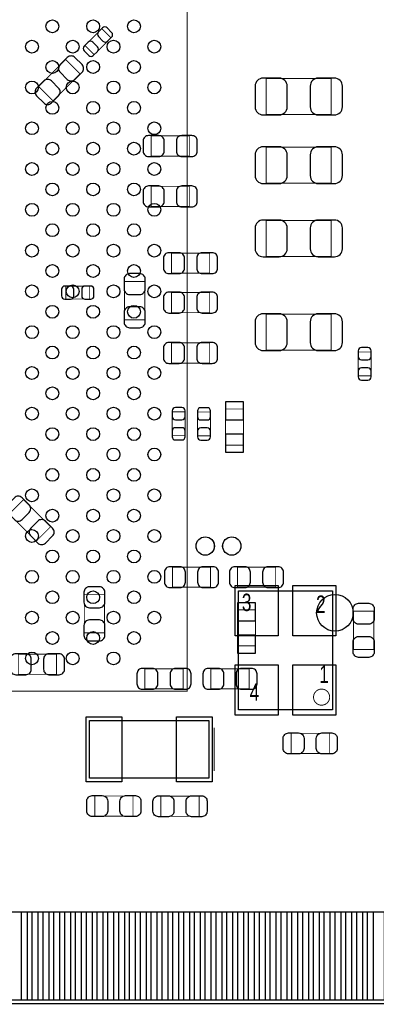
# Model space of a CAD drawing. Extents: x 0 to 67.6, y -0.1 to 51.7.
# Tile 7 of 12: x 42.1 to 52, y 0 to 27.3. Entities that reach past the tile are written whole.
import ezdxf

# ---------------------------------------------------------------- set-up
doc = ezdxf.new("R2010")
doc.units = 0
for name, color, linetype in [('BG_OUTLINE', 5, 'CONTINUOUS'), ('PG_ASSEMBLY_BOTTOM', 254, 'CONTINUOUS'), ('PG_ASSEMBLY_TOP', 13, 'CONTINUOUS'), ('PIN_BOTTOM', 211, 'CONTINUOUS'), ('PIN_TOP', 3, 'CONTINUOUS')]:
    doc.layers.add(name, color=color, linetype=linetype)

msp = doc.modelspace()

# ---------------------------------------------------------------- linework, layer by layer
at = {"layer": 'BG_OUTLINE'}
msp.add_lwpolyline([(67.59956, 21.99894, 0.414214), (65.60058, 19.99996, 0.414214), (67.59956, 18.00098), (67.59956, 0), (16.74876, 0), (16.74876, 3.50012, 0.414214), (16.25092, 4.0005, 0.414214), (15.75054, 3.50012), (15.75054, 0), (0, 0), (0, 18.00098, 0.414214), (1.99898, 19.99996, 0.414214), (0, 21.99894), (0, 51.689), (67.59956, 51.689)], format="xyb", close=True, dxfattribs=at)
at = {"layer": 'PG_ASSEMBLY_BOTTOM', "const_width": 0.0254}
for points in [[(44.6024, 26.798778), (44.347638, 27.05354), (43.88104, 26.586942), (44.135802, 26.33218), (44.6024, 26.798778)], [(42.600118, 25.447498), (42.99585, 25.051766), (43.745658, 25.801574), (43.349926, 26.197306), (42.600118, 25.447498)], [(48.912018, 25.671526), (48.912018, 24.671274), (50.711862, 24.671274), (50.711862, 25.671526), (48.912018, 25.671526)], [(46.778418, 23.517352), (46.778418, 24.077168), (45.718222, 24.077168), (45.718222, 23.517352), (46.778418, 23.517352)], [(48.912018, 23.766526), (48.912018, 22.766274), (50.711862, 22.766274), (50.711862, 23.766526), (48.912018, 23.766526)], [(46.778418, 22.120352), (46.778418, 22.680168), (45.718222, 22.680168), (45.718222, 22.120352), (46.778418, 22.120352)], [(48.912018, 21.734526), (48.912018, 20.734274), (50.711862, 20.734274), (50.711862, 21.734526), (48.912018, 21.734526)], [(47.342298, 20.268692), (47.342298, 20.828508), (46.282102, 20.828508), (46.282102, 20.268692), (47.342298, 20.268692)], [(45.541184, 20.03806), (44.981368, 20.03806), (44.981368, 18.977864), (45.541184, 18.977864), (45.541184, 20.03806)], [(43.352974, 19.913346), (43.352974, 19.553174), (44.012866, 19.553174), (44.012866, 19.913346), (43.352974, 19.913346)], [(47.342298, 19.173952), (47.342298, 19.733768), (46.282102, 19.733768), (46.282102, 19.173952), (47.342298, 19.173952)], [(48.912018, 19.134328), (48.912018, 18.134076), (50.711862, 18.134076), (50.711862, 19.134328), (48.912018, 19.134328)], [(47.342298, 17.776952), (47.342298, 18.336768), (46.282102, 18.336768), (46.282102, 17.776952), (47.342298, 17.776952)], [(51.458114, 17.424654), (51.818286, 17.424654), (51.818286, 18.084546), (51.458114, 18.084546), (51.458114, 17.424654)], [(46.662086, 16.423386), (46.301914, 16.423386), (46.301914, 15.763494), (46.662086, 15.763494), (46.662086, 16.423386)], [(47.365666, 16.418306), (47.005494, 16.418306), (47.005494, 15.758414), (47.365666, 15.758414), (47.365666, 16.418306)], [(48.281336, 15.501874), (48.281336, 16.502126), (47.781464, 16.502126), (47.781464, 15.501874), (48.281336, 15.501874)], [(42.17924, 13.984986), (41.783508, 13.589), (42.533062, 12.839446), (42.929048, 13.235178), (42.17924, 13.984986)], [(46.307502, 12.116308), (46.307502, 11.556492), (47.367698, 11.556492), (47.367698, 12.116308), (46.307502, 12.116308)], [(49.171098, 11.556492), (49.171098, 12.116308), (48.110902, 12.116308), (48.110902, 11.556492), (49.171098, 11.556492)], [(44.425108, 11.350498), (43.865292, 11.350498), (43.865292, 10.290302), (44.425108, 10.290302), (44.425108, 11.350498)], [(48.111664, 10.92962), (48.111664, 9.929368), (48.611536, 9.929368), (48.611536, 10.92962), (48.111664, 10.92962)], [(42.035222, 9.700768), (42.035222, 9.140952), (43.095418, 9.140952), (43.095418, 9.700768), (42.035222, 9.700768)], [(46.605698, 8.737092), (46.605698, 9.296908), (45.545502, 9.296908), (45.545502, 8.737092), (46.605698, 8.737092)], [(48.434498, 8.737092), (48.434498, 9.296908), (47.374302, 9.296908), (47.374302, 8.737092), (48.434498, 8.737092)]]:
    msp.add_lwpolyline(points, dxfattribs=at)
at = {"layer": 'PG_ASSEMBLY_TOP', "const_width": 0.0254}
for points in [[(25.664922, 8.674862), (46.714918, 8.674862), (46.714918, 29.724858), (26.172922, 29.724858), (25.664922, 29.216858), (25.664922, 8.674862)], [(51.332384, 10.892536), (51.8922, 10.892536), (51.8922, 9.83234), (51.332384, 9.83234), (51.332384, 10.892536)], [(47.464726, 6.45922), (47.464726, 7.6581)], [(50.660046, 7.505446), (50.660046, 6.94563), (49.59985, 6.94563), (49.59985, 7.505446), (50.660046, 7.505446)], [(44.154598, 5.207), (44.154598, 5.766816), (45.214794, 5.766816), (45.214794, 5.207), (44.154598, 5.207)], [(47.050198, 5.761736), (47.050198, 5.20192), (45.990002, 5.20192), (45.990002, 5.761736), (47.050198, 5.761736)], [(15.599918, 0), (67.600068, 0)]]:
    msp.add_lwpolyline(points, dxfattribs=at)
for points in [[(47.468536, 12.7, 1), (46.968664, 12.7, 1), (47.468536, 12.7)], [(48.205136, 12.7, 1), (47.705264, 12.7, 1), (48.205136, 12.7)], [(50.66919, 8.509, 0.999875), (50.22215, 8.509, 1.000125), (50.66919, 8.509)]]:
    msp.add_lwpolyline(points, format="xyb", dxfattribs=at)
at = {"layer": 'PG_ASSEMBLY_TOP'}
for points in [[(50.745644, 8.158988), (48.1457, 8.158988), (48.1457, 11.458956), (50.745644, 11.458956)], [(47.314866, 7.85876), (47.314866, 6.25856), (44.012866, 6.25856), (44.012866, 7.85876)]]:
    msp.add_lwpolyline(points, close=True, dxfattribs=at)
at = {"layer": 'PIN_BOTTOM'}
for points in [[(44.36872, 27.074622), (44.25569, 26.961592, 0.414276), (44.255944, 26.834084), (44.382944, 26.707084, 0.414276), (44.510452, 26.70683), (44.623482, 26.81986, 0.414276), (44.623228, 26.947368), (44.496228, 27.074368, 0.414276)], [(44.11472, 26.311098), (44.22775, 26.424128, 0.414276), (44.227496, 26.551636), (44.100496, 26.678636, 0.414276), (43.972988, 26.67889), (43.859958, 26.56586, 0.414276), (43.860212, 26.438352), (43.987212, 26.311352, 0.414276)], [(43.39209, 26.253948), (43.194224, 26.056082, 0.415009), (43.194224, 25.843738), (43.39209, 25.645872, 0.415009), (43.604434, 25.645872), (43.8023, 25.843738, 0.415009), (43.8023, 26.056082), (43.604434, 26.253948, 0.415009)], [(48.821848, 24.661368), (49.271936, 24.661368, 0.414414), (49.4919, 24.881332), (49.4919, 25.461468, 0.414414), (49.271936, 25.681432), (48.821848, 25.681432, 0.414414), (48.601884, 25.461468), (48.601884, 24.881332, 0.414414)], [(50.802032, 25.681432), (50.351944, 25.681432, 0.414414), (50.13198, 25.461468), (50.13198, 24.881332, 0.414414), (50.351944, 24.661368), (50.802032, 24.661368, 0.414414), (51.021996, 24.881332), (51.021996, 25.461468, 0.414414)], [(42.953686, 24.995124), (43.151552, 25.19299, 0.415009), (43.151552, 25.405334), (42.953686, 25.6032, 0.415009), (42.741342, 25.6032), (42.543476, 25.405334, 0.415009), (42.543476, 25.19299), (42.741342, 24.995124, 0.415009)], [(45.648372, 23.507192), (45.92828, 23.507192, 0.414846), (46.078394, 23.657306), (46.078394, 23.937214, 0.414846), (45.92828, 24.087328), (45.648372, 24.087328, 0.414846), (45.498258, 23.937214), (45.498258, 23.657306, 0.414846)], [(46.848268, 24.087328), (46.56836, 24.087328, 0.414846), (46.418246, 23.937214), (46.418246, 23.657306, 0.414846), (46.56836, 23.507192), (46.848268, 23.507192, 0.414846), (46.998382, 23.657306), (46.998382, 23.937214, 0.414846)], [(48.821848, 22.756368), (49.271936, 22.756368, 0.414414), (49.4919, 22.976332), (49.4919, 23.556468, 0.414414), (49.271936, 23.776432), (48.821848, 23.776432, 0.414414), (48.601884, 23.556468), (48.601884, 22.976332, 0.414414)], [(50.802032, 23.776432), (50.351944, 23.776432, 0.414414), (50.13198, 23.556468), (50.13198, 22.976332, 0.414414), (50.351944, 22.756368), (50.802032, 22.756368, 0.414414), (51.021996, 22.976332), (51.021996, 23.556468, 0.414414)], [(45.648372, 22.110192), (45.92828, 22.110192, 0.414846), (46.078394, 22.260306), (46.078394, 22.540214, 0.414846), (45.92828, 22.690328), (45.648372, 22.690328, 0.414846), (45.498258, 22.540214), (45.498258, 22.260306, 0.414846)], [(46.848268, 22.690328), (46.56836, 22.690328, 0.414846), (46.418246, 22.540214), (46.418246, 22.260306, 0.414846), (46.56836, 22.110192), (46.848268, 22.110192, 0.414846), (46.998382, 22.260306), (46.998382, 22.540214, 0.414846)], [(48.821848, 20.724368), (49.271936, 20.724368, 0.414414), (49.4919, 20.944332), (49.4919, 21.524468, 0.414414), (49.271936, 21.744432), (48.821848, 21.744432, 0.414414), (48.601884, 21.524468), (48.601884, 20.944332, 0.414414)], [(50.802032, 21.744432), (50.351944, 21.744432, 0.414414), (50.13198, 21.524468), (50.13198, 20.944332, 0.414414), (50.351944, 20.724368), (50.802032, 20.724368, 0.414414), (51.021996, 20.944332), (51.021996, 21.524468, 0.414414)], [(46.212252, 20.258532), (46.49216, 20.258532, 0.414846), (46.642274, 20.408646), (46.642274, 20.688554, 0.414846), (46.49216, 20.838668), (46.212252, 20.838668, 0.414846), (46.062138, 20.688554), (46.062138, 20.408646, 0.414846)], [(47.412148, 20.838668), (47.13224, 20.838668, 0.414846), (46.982126, 20.688554), (46.982126, 20.408646, 0.414846), (47.13224, 20.258532), (47.412148, 20.258532, 0.414846), (47.562262, 20.408646), (47.562262, 20.688554, 0.414846)], [(44.971208, 20.10791), (44.971208, 19.828002, 0.414846), (45.121322, 19.677888), (45.40123, 19.677888, 0.414846), (45.551344, 19.828002), (45.551344, 20.10791, 0.414846), (45.40123, 20.258024), (45.121322, 20.258024, 0.414846)], [(43.323002, 19.553174), (43.483022, 19.553174, 0.413587), (43.572938, 19.643344), (43.572938, 19.823176, 0.413587), (43.483022, 19.913346), (43.323002, 19.913346, 0.413587), (43.233086, 19.823176), (43.233086, 19.643344, 0.413587)], [(44.042838, 19.913346), (43.882818, 19.913346, 0.413587), (43.792902, 19.823176), (43.792902, 19.643344, 0.413587), (43.882818, 19.553174), (44.042838, 19.553174, 0.413587), (44.132754, 19.643344), (44.132754, 19.823176, 0.413587)], [(46.212252, 19.163792), (46.49216, 19.163792, 0.414846), (46.642274, 19.313906), (46.642274, 19.593814, 0.414846), (46.49216, 19.743928), (46.212252, 19.743928, 0.414846), (46.062138, 19.593814), (46.062138, 19.313906, 0.414846)], [(47.412148, 19.743928), (47.13224, 19.743928, 0.414846), (46.982126, 19.593814), (46.982126, 19.313906, 0.414846), (47.13224, 19.163792), (47.412148, 19.163792, 0.414846), (47.562262, 19.313906), (47.562262, 19.593814, 0.414846)], [(45.551344, 18.908014), (45.551344, 19.187922, 0.414846), (45.40123, 19.338036), (45.121322, 19.338036, 0.414846), (44.971208, 19.187922), (44.971208, 18.908014, 0.414846), (45.121322, 18.7579), (45.40123, 18.7579, 0.414846)], [(48.821848, 18.12417), (49.271936, 18.12417, 0.414414), (49.4919, 18.344134), (49.4919, 18.92427, 0.414414), (49.271936, 19.144234), (48.821848, 19.144234, 0.414414), (48.601884, 18.92427), (48.601884, 18.344134, 0.414414)], [(50.802032, 19.144234), (50.351944, 19.144234, 0.414414), (50.13198, 18.92427), (50.13198, 18.344134, 0.414414), (50.351944, 18.12417), (50.802032, 18.12417, 0.414414), (51.021996, 18.344134), (51.021996, 18.92427, 0.414414)], [(46.212252, 17.766792), (46.49216, 17.766792, 0.414846), (46.642274, 17.916906), (46.642274, 18.196814, 0.414846), (46.49216, 18.346928), (46.212252, 18.346928, 0.414846), (46.062138, 18.196814), (46.062138, 17.916906, 0.414846)], [(47.412148, 18.346928), (47.13224, 18.346928, 0.414846), (46.982126, 18.196814), (46.982126, 17.916906, 0.414846), (47.13224, 17.766792), (47.412148, 17.766792, 0.414846), (47.562262, 17.916906), (47.562262, 18.196814, 0.414846)], [(51.458114, 18.114518), (51.458114, 17.954498, 0.413587), (51.548284, 17.864582), (51.728116, 17.864582, 0.413587), (51.818286, 17.954498), (51.818286, 18.114518, 0.413587), (51.728116, 18.204434), (51.548284, 18.204434, 0.413587)], [(51.818286, 17.394682), (51.818286, 17.554702, 0.413587), (51.728116, 17.644618), (51.548284, 17.644618, 0.413587), (51.458114, 17.554702), (51.458114, 17.394682, 0.413587), (51.548284, 17.304766), (51.728116, 17.304766, 0.413587)], [(46.301914, 16.453358), (46.301914, 16.293338, 0.413587), (46.392084, 16.203422), (46.571916, 16.203422, 0.413587), (46.662086, 16.293338), (46.662086, 16.453358, 0.413587), (46.571916, 16.543274), (46.392084, 16.543274, 0.413587)], [(47.005494, 16.448278), (47.005494, 16.288258, 0.413587), (47.095664, 16.198342), (47.275496, 16.198342, 0.413587), (47.365666, 16.288258), (47.365666, 16.448278, 0.413587), (47.275496, 16.538194), (47.095664, 16.538194, 0.413587)], [(46.662086, 15.733522), (46.662086, 15.893542, 0.413587), (46.571916, 15.983458), (46.392084, 15.983458, 0.413587), (46.301914, 15.893542), (46.301914, 15.733522, 0.413587), (46.392084, 15.643606), (46.571916, 15.643606, 0.413587)], [(47.365666, 15.728442), (47.365666, 15.888462, 0.413587), (47.275496, 15.978378), (47.095664, 15.978378, 0.413587), (47.005494, 15.888462), (47.005494, 15.728442, 0.413587), (47.095664, 15.638526), (47.275496, 15.638526, 0.413587)], [(41.72712, 13.631418), (41.924986, 13.433552, 0.415009), (42.13733, 13.433552), (42.335196, 13.631418, 0.415009), (42.335196, 13.843762), (42.13733, 14.041628, 0.415009), (41.924986, 14.041628), (41.72712, 13.843762, 0.415009)], [(42.985944, 13.193014), (42.788078, 13.39088, 0.415009), (42.575734, 13.39088), (42.377868, 13.193014, 0.415009), (42.377868, 12.98067), (42.575734, 12.782804, 0.415009), (42.788078, 12.782804), (42.985944, 12.98067, 0.415009)], [(46.237652, 11.546332), (46.51756, 11.546332, 0.414846), (46.667674, 11.696446), (46.667674, 11.976354, 0.414846), (46.51756, 12.126468), (46.237652, 12.126468, 0.414846), (46.087538, 11.976354), (46.087538, 11.696446, 0.414846)], [(47.437548, 12.126468), (47.15764, 12.126468, 0.414846), (47.007526, 11.976354), (47.007526, 11.696446, 0.414846), (47.15764, 11.546332), (47.437548, 11.546332, 0.414846), (47.587662, 11.696446), (47.587662, 11.976354, 0.414846)], [(48.041052, 11.546332), (48.32096, 11.546332, 0.414846), (48.471074, 11.696446), (48.471074, 11.976354, 0.414846), (48.32096, 12.126468), (48.041052, 12.126468, 0.414846), (47.890938, 11.976354), (47.890938, 11.696446, 0.414846)], [(49.240948, 12.126468), (48.96104, 12.126468, 0.414846), (48.810926, 11.976354), (48.810926, 11.696446, 0.414846), (48.96104, 11.546332), (49.240948, 11.546332, 0.414846), (49.391062, 11.696446), (49.391062, 11.976354, 0.414846)], [(43.855132, 11.420348), (43.855132, 11.14044, 0.414846), (44.005246, 10.990326), (44.285154, 10.990326, 0.414846), (44.435268, 11.14044), (44.435268, 11.420348, 0.414846), (44.285154, 11.570462), (44.005246, 11.570462, 0.414846)], [(44.435268, 10.220452), (44.435268, 10.50036, 0.414846), (44.285154, 10.650474), (44.005246, 10.650474, 0.414846), (43.855132, 10.50036), (43.855132, 10.220452, 0.414846), (44.005246, 10.070338), (44.285154, 10.070338, 0.414846)], [(41.965372, 9.130792), (42.24528, 9.130792, 0.414846), (42.395394, 9.280906), (42.395394, 9.560814, 0.414846), (42.24528, 9.710928), (41.965372, 9.710928, 0.414846), (41.815258, 9.560814), (41.815258, 9.280906, 0.414846)], [(43.165268, 9.710928), (42.88536, 9.710928, 0.414846), (42.735246, 9.560814), (42.735246, 9.280906, 0.414846), (42.88536, 9.130792), (43.165268, 9.130792, 0.414846), (43.315382, 9.280906), (43.315382, 9.560814, 0.414846)], [(45.475652, 8.726932), (45.75556, 8.726932, 0.414846), (45.905674, 8.877046), (45.905674, 9.156954, 0.414846), (45.75556, 9.307068), (45.475652, 9.307068, 0.414846), (45.325538, 9.156954), (45.325538, 8.877046, 0.414846)], [(46.675548, 9.307068), (46.39564, 9.307068, 0.414846), (46.245526, 9.156954), (46.245526, 8.877046, 0.414846), (46.39564, 8.726932), (46.675548, 8.726932, 0.414846), (46.825662, 8.877046), (46.825662, 9.156954, 0.414846)], [(47.304452, 8.726932), (47.58436, 8.726932, 0.414846), (47.734474, 8.877046), (47.734474, 9.156954, 0.414846), (47.58436, 9.307068), (47.304452, 9.307068, 0.414846), (47.154338, 9.156954), (47.154338, 8.877046, 0.414846)], [(48.504348, 9.307068), (48.22444, 9.307068, 0.414846), (48.074326, 9.156954), (48.074326, 8.877046, 0.414846), (48.22444, 8.726932), (48.504348, 8.726932, 0.414846), (48.654462, 8.877046), (48.654462, 9.156954, 0.414846)]]:
    msp.add_lwpolyline(points, format="xyb", close=True, dxfattribs=at)
for points in [[(47.781337, 16.702151), (47.781337, 16.202025), (48.281463, 16.202025), (48.281463, 16.702151)], [(47.781337, 15.801975), (47.781337, 15.301849), (48.281463, 15.301849), (48.281463, 15.801975)], [(48.61179, 10.629392), (48.61179, 11.129518), (48.111664, 11.129518), (48.111664, 10.629392)], [(48.61179, 9.729216), (48.61179, 10.229342), (48.111664, 10.229342), (48.111664, 9.729216)], [(41.821354, 0.100076), (41.821354, 2.549906), (42.278554, 2.549906), (42.278554, 0.100076)], [(42.421302, 0.100076), (42.421302, 2.549906), (42.878502, 2.549906), (42.878502, 0.100076)], [(43.021504, 0.100076), (43.021504, 2.549906), (43.478704, 2.549906), (43.478704, 0.100076)], [(43.621452, 0.100076), (43.621452, 2.549906), (44.078652, 2.549906), (44.078652, 0.100076)], [(44.2214, 0.100076), (44.2214, 2.549906), (44.6786, 2.549906), (44.6786, 0.100076)], [(44.821348, 0.100076), (44.821348, 2.549906), (45.278548, 2.549906), (45.278548, 0.100076)], [(45.421296, 0.100076), (45.421296, 2.549906), (45.878496, 2.549906), (45.878496, 0.100076)], [(46.021498, 0.100076), (46.021498, 2.549906), (46.478698, 2.549906), (46.478698, 0.100076)], [(46.621446, 0.100076), (46.621446, 2.549906), (47.078646, 2.549906), (47.078646, 0.100076)], [(47.221394, 0.100076), (47.221394, 2.549906), (47.678594, 2.549906), (47.678594, 0.100076)], [(47.821342, 0.100076), (47.821342, 2.549906), (48.278542, 2.549906), (48.278542, 0.100076)], [(48.42129, 0.100076), (48.42129, 2.549906), (48.87849, 2.549906), (48.87849, 0.100076)], [(49.021492, 0.100076), (49.021492, 2.549906), (49.478692, 2.549906), (49.478692, 0.100076)], [(49.62144, 0.100076), (49.62144, 2.549906), (50.07864, 2.549906), (50.07864, 0.100076)], [(50.221388, 0.100076), (50.221388, 2.549906), (50.678588, 2.549906), (50.678588, 0.100076)], [(50.821336, 0.100076), (50.821336, 2.549906), (51.278536, 2.549906), (51.278536, 0.100076)], [(51.421284, 0.100076), (51.421284, 2.549906), (51.878484, 2.549906), (51.878484, 0.100076)]]:
    msp.add_lwpolyline(points, close=True, dxfattribs=at)
msp.add_circle((50.817018, 10.848086), 0.508, dxfattribs=at)
at = {"layer": 'PIN_TOP'}
for points in [[(49.242472, 10.210546), (48.048672, 10.210546), (48.048672, 11.607546), (49.242472, 11.607546)], [(50.842672, 10.210546), (49.648872, 10.210546), (49.648872, 11.607546), (50.842672, 11.607546)], [(49.242472, 8.010398), (48.048672, 8.010398), (48.048672, 9.407398), (49.242472, 9.407398)], [(50.842672, 8.010398), (49.648872, 8.010398), (49.648872, 9.407398), (50.842672, 9.407398)], [(44.909486, 7.96036), (44.909486, 6.15696), (43.918886, 6.15696), (43.918886, 7.96036)], [(47.408846, 7.96036), (47.408846, 6.15696), (46.418246, 6.15696), (46.418246, 7.96036)], [(42.121328, 0.100076), (42.121328, 2.549906), (42.578528, 2.549906), (42.578528, 0.100076)], [(42.721276, 0.100076), (42.721276, 2.549906), (43.178476, 2.549906), (43.178476, 0.100076)], [(43.321478, 0.100076), (43.321478, 2.549906), (43.778678, 2.549906), (43.778678, 0.100076)], [(43.921426, 0.100076), (43.921426, 2.549906), (44.378626, 2.549906), (44.378626, 0.100076)], [(44.521374, 0.100076), (44.521374, 2.549906), (44.978574, 2.549906), (44.978574, 0.100076)], [(45.121322, 0.100076), (45.121322, 2.549906), (45.578522, 2.549906), (45.578522, 0.100076)], [(45.721524, 0.100076), (45.721524, 2.549906), (46.178724, 2.549906), (46.178724, 0.100076)], [(46.321472, 0.100076), (46.321472, 2.549906), (46.778672, 2.549906), (46.778672, 0.100076)], [(46.92142, 0.100076), (46.92142, 2.549906), (47.37862, 2.549906), (47.37862, 0.100076)], [(47.521368, 0.100076), (47.521368, 2.549906), (47.978568, 2.549906), (47.978568, 0.100076)], [(48.121316, 0.100076), (48.121316, 2.549906), (48.578516, 2.549906), (48.578516, 0.100076)], [(48.721518, 0.100076), (48.721518, 2.549906), (49.178718, 2.549906), (49.178718, 0.100076)], [(49.321466, 0.100076), (49.321466, 2.549906), (49.778666, 2.549906), (49.778666, 0.100076)], [(49.921414, 0.100076), (49.921414, 2.549906), (50.378614, 2.549906), (50.378614, 0.100076)], [(50.521362, 0.100076), (50.521362, 2.549906), (50.978562, 2.549906), (50.978562, 0.100076)], [(51.12131, 0.100076), (51.12131, 2.549906), (51.57851, 2.549906), (51.57851, 0.100076)], [(51.721512, 0.100076), (51.721512, 2.549906), (52.178712, 2.549906), (52.178712, 0.100076)]]:
    msp.add_lwpolyline(points, close=True, dxfattribs=at)
for points in [[(51.90236, 10.962386), (51.90236, 10.682478, -0.414846), (51.752246, 10.532364), (51.472338, 10.532364, -0.414846), (51.322224, 10.682478), (51.322224, 10.962386, -0.414846), (51.472338, 11.1125), (51.752246, 11.1125, -0.414846)], [(51.322224, 9.76249), (51.322224, 10.042398, -0.414846), (51.472338, 10.192512), (51.752246, 10.192512, -0.414846), (51.90236, 10.042398), (51.90236, 9.76249, -0.414846), (51.752246, 9.612376), (51.472338, 9.612376, -0.414846)], [(49.53, 7.515606), (49.809908, 7.515606, -0.414846), (49.960022, 7.365492), (49.960022, 7.085584, -0.414846), (49.809908, 6.93547), (49.53, 6.93547, -0.414846), (49.379886, 7.085584), (49.379886, 7.365492, -0.414846)], [(50.729896, 6.93547), (50.449988, 6.93547, -0.414846), (50.299874, 7.085584), (50.299874, 7.365492, -0.414846), (50.449988, 7.515606), (50.729896, 7.515606, -0.414846), (50.88001, 7.365492), (50.88001, 7.085584, -0.414846)], [(44.084748, 5.776976), (44.364656, 5.776976, -0.414846), (44.51477, 5.626862), (44.51477, 5.346954, -0.414846), (44.364656, 5.19684), (44.084748, 5.19684, -0.414846), (43.934634, 5.346954), (43.934634, 5.626862, -0.414846)], [(45.284644, 5.19684), (45.004736, 5.19684, -0.414846), (44.854622, 5.346954), (44.854622, 5.626862, -0.414846), (45.004736, 5.776976), (45.284644, 5.776976, -0.414846), (45.434758, 5.626862), (45.434758, 5.346954, -0.414846)], [(45.920152, 5.771896), (46.20006, 5.771896, -0.414846), (46.350174, 5.621782), (46.350174, 5.341874, -0.414846), (46.20006, 5.19176), (45.920152, 5.19176, -0.414846), (45.770038, 5.341874), (45.770038, 5.621782, -0.414846)], [(47.120048, 5.19176), (46.84014, 5.19176, -0.414846), (46.690026, 5.341874), (46.690026, 5.621782, -0.414846), (46.84014, 5.771896), (47.120048, 5.771896, -0.414846), (47.270162, 5.621782), (47.270162, 5.341874, -0.414846)]]:
    msp.add_lwpolyline(points, format="xyb", close=True, dxfattribs=at)
for centre, radius in [((42.978324, 27.11958), 0.1778), ((44.10964, 27.11958), 0.1778), ((45.24121, 27.11958), 0.1778), ((42.412666, 26.553922), 0.1778), ((43.543982, 26.553922), 0.1778), ((44.675298, 26.553922), 0.1778), ((45.806868, 26.553922), 0.1778), ((42.978324, 25.988264), 0.1778), ((44.10964, 25.988264), 0.1778), ((45.24121, 25.988264), 0.1778), ((42.412666, 25.422606), 0.1778), ((43.543982, 25.422606), 0.1778), ((44.675298, 25.422606), 0.1778), ((45.806868, 25.422606), 0.1778), ((42.978324, 24.856948), 0.1778), ((44.10964, 24.856948), 0.1778), ((45.24121, 24.856948), 0.1778), ((42.412666, 24.291036), 0.1778), ((43.543982, 24.291036), 0.1778), ((44.675298, 24.291036), 0.1778), ((45.806868, 24.291036), 0.1778), ((42.978324, 23.725378), 0.1778), ((44.10964, 23.725378), 0.1778), ((45.24121, 23.725378), 0.1778), ((42.412666, 23.15972), 0.1778), ((43.543982, 23.15972), 0.1778), ((44.675298, 23.15972), 0.1778), ((45.806868, 23.15972), 0.1778), ((42.978324, 22.594062), 0.1778), ((44.10964, 22.594062), 0.1778), ((45.24121, 22.594062), 0.1778), ((42.412666, 22.028404), 0.1778), ((43.543982, 22.028404), 0.1778), ((44.675298, 22.028404), 0.1778), ((45.806868, 22.028404), 0.1778), ((42.978324, 21.462746), 0.1778), ((44.10964, 21.462746), 0.1778), ((45.24121, 21.462746), 0.1778), ((42.412666, 20.896834), 0.1778), ((43.543982, 20.896834), 0.1778), ((44.675298, 20.896834), 0.1778), ((45.806868, 20.896834), 0.1778), ((42.978324, 20.331176), 0.1778), ((44.10964, 20.331176), 0.1778), ((45.24121, 20.331176), 0.1778), ((42.412666, 19.765518), 0.1778), ((43.543982, 19.765518), 0.1778), ((44.675298, 19.765518), 0.1778), ((45.806868, 19.765518), 0.1778), ((42.978324, 19.19986), 0.1778), ((44.10964, 19.19986), 0.1778), ((45.24121, 19.19986), 0.1778), ((42.412666, 18.634202), 0.1778), ((43.543982, 18.634202), 0.1778), ((44.675298, 18.634202), 0.1778), ((45.806868, 18.634202), 0.1778), ((42.978324, 18.068544), 0.1778), ((44.10964, 18.068544), 0.1778), ((45.24121, 18.068544), 0.1778), ((42.412666, 17.502886), 0.1778), ((43.543982, 17.502886), 0.1778), ((44.675298, 17.502886), 0.1778), ((45.806868, 17.502886), 0.1778), ((42.978324, 16.936974), 0.1778), ((44.10964, 16.936974), 0.1778), ((45.24121, 16.936974), 0.1778), ((42.412666, 16.371316), 0.1778), ((43.543982, 16.371316), 0.1778), ((44.675298, 16.371316), 0.1778), ((45.806868, 16.371316), 0.1778), ((42.978324, 15.805658), 0.1778), ((44.10964, 15.805658), 0.1778), ((45.24121, 15.805658), 0.1778), ((42.412666, 15.24), 0.1778), ((43.543982, 15.24), 0.1778), ((44.675298, 15.24), 0.1778), ((45.806868, 15.24), 0.1778), ((42.978324, 14.674342), 0.1778), ((44.10964, 14.674342), 0.1778), ((45.24121, 14.674342), 0.1778), ((42.412666, 14.108684), 0.1778), ((43.543982, 14.108684), 0.1778), ((44.675298, 14.108684), 0.1778), ((45.806868, 14.108684), 0.1778), ((42.978324, 13.542772), 0.1778), ((44.10964, 13.542772), 0.1778), ((45.24121, 13.542772), 0.1778), ((42.412666, 12.977114), 0.1778), ((43.543982, 12.977114), 0.1778), ((44.675298, 12.977114), 0.1778), ((45.806868, 12.977114), 0.1778), ((47.2186, 12.7), 0.254), ((47.9552, 12.7), 0.254), ((42.978324, 12.411456), 0.1778), ((44.10964, 12.411456), 0.1778), ((45.24121, 12.411456), 0.1778), ((42.412666, 11.845798), 0.1778), ((43.543982, 11.845798), 0.1778), ((44.675298, 11.845798), 0.1778), ((45.806868, 11.845798), 0.1778), ((42.978324, 11.28014), 0.1778), ((44.10964, 11.28014), 0.1778), ((45.24121, 11.28014), 0.1778), ((42.412666, 10.714482), 0.1778), ((43.543982, 10.714482), 0.1778), ((44.675298, 10.714482), 0.1778), ((45.806868, 10.714482), 0.1778), ((42.978324, 10.14857), 0.1778), ((44.10964, 10.14857), 0.1778), ((45.24121, 10.14857), 0.1778), ((42.412666, 9.582912), 0.1778), ((43.543982, 9.582912), 0.1778), ((44.675298, 9.582912), 0.1778)]:
    msp.add_circle(centre, radius, dxfattribs=at)

# ---------------------------------------------------------------- texts
at = {"layer": 'PG_ASSEMBLY_TOP', "width": 0.736842}
for s, p in [('3', (48.2346, 10.8966)), ('2', (50.292, 10.8458)), ('1', (50.3809, 8.9027)), ('4', (48.4505, 8.4074))]:
    msp.add_text(s, height=0.4826, dxfattribs=at).set_placement(p)

doc.saveas('drawing.dxf')
